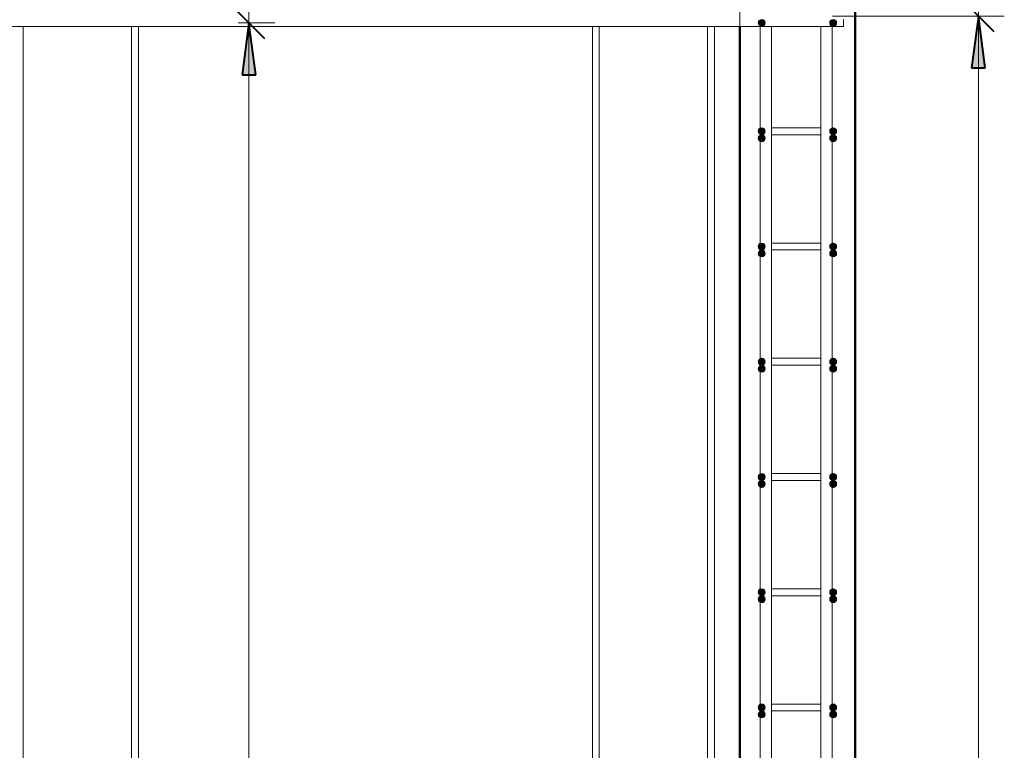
# Model space of a CAD drawing. Header units: millimetres. Extents: x -17457 to 38668, y -1477 to 6786.
# Tile 96 of 104: x 34836 to 36545, y 2431 to 3699. Entities that reach past the tile are written whole.
import ezdxf

# ---------------------------------------------------------------- set-up
doc = ezdxf.new("R2010")
doc.units = ezdxf.units.MM
doc.linetypes.add('ADSK_Линия сетки', pattern=[750, 600, -75, 0, -75])
for name, color, linetype, lineweight in [('A-____-____-DIMS', 211, 'Continuous', 9), ('A-____-____-DIMS-30', 211, 'Continuous', 9), ('A-WALL-____-MCUT', 113, 'Continuous', 50), ('S-GRID-____-OTLN', 1, 'Continuous', 9), ('S-RBAR-____-MCUT', 171, 'Continuous', 20), ('S-RBAR-____-OTLN', 171, 'Continuous', 100)]:
    doc.layers.add(name, color=color, linetype=linetype, lineweight=lineweight)
doc.styles.add('GOST Common_I_1', font='GOST Common Italic.ttf', dxfattribs={"width": 0.8, "height": 75})
doc.dimstyles.new('ADSK_Для_арматуры_Основной_2_5_мм_шаг_кол-во_Стрелки_точный', dxfattribs={"dimscale": 304.8, "dimtxt": 0.247469, "dimasz": 0.295276, "dimexe": 0.147638, "dimexo": 0.000484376, "dimgap": 0.03937, "dimtad": 1, "dimdec": 0, "dimlfac": 304.8, "dimdsep": 46, "dimtxsty": 'GOST Common_I_1', "dimsah": 1, "dimcen": 0.09, "dimdle": 0.147638, "dimazin": 0, "dimtfac": 1, "dimtdec": 4, "dimtix": 1, "dimtmove": 0, "dimatfit": 3, "dimfxl": 1, "dimtvp": 1, "dimtfill": 1, "dimtolj": 1, "dimtzin": 0, "dimarcsym": 2})
doc.dimstyles.new('ADSK_Округление_5мм__Узкий__1', dxfattribs={"dimscale": 304.8, "dimtxt": 0.247469, "dimasz": 0.177165, "dimexe": 0.147638, "dimexo": 0.000322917, "dimgap": 0.03937, "dimtad": 1, "dimdec": 0, "dimlfac": 304.8, "dimrnd": 5, "dimdsep": 46, "dimtxsty": 'GOST Common_I_1', "dimblk1": 'OBLIQUE', "dimblk2": 'OBLIQUE', "dimsah": 1, "dimcen": 0.09, "dimdle": 0.147638, "dimazin": 0, "dimtfac": 1, "dimtdec": 4, "dimtix": 1, "dimtmove": 0, "dimatfit": 3, "dimfxl": 1, "dimtvp": 1, "dimtfill": 1, "dimtolj": 1, "dimtzin": 0, "dimlwd": 20, "dimlwe": 20, "dimarcsym": 2})

# ---------------------------------------------------------------- blocks, each defined once
blk = doc.blocks.new('DIMBLOCK365-КЖ1_Р_ВЭ1_Армирование_16')
at = {"layer": 'A-____-____-DIMS-30', "lineweight": 40}
for p, q in [((36499.9, 3705), (36472.9, 3732)), ((36499.9, 3705), (36526.9, 3678)), ((36499.9, -95), (36472.9, -68)), ((36499.9, -95), (36526.9, -122))]:
    blk.add_line(p, q, dxfattribs=at)
at = {"layer": 'A-____-____-DIMS-30', "lineweight": 20}
for p, q in [((36499.9, 3705), (36246.8, 3705)), ((36499.9, -95), (36499.9, 3705)), ((36499.9, 3705), (36544.9, 3705)), ((36499.9, -95), (36246.8, -95)), ((36499.9, -95), (36544.9, -95))]:
    blk.add_line(p, q, dxfattribs=at)
at = {"layer": 'A-____-____-DIMS-30', "color": 0, "lineweight": 20, "insert": (36389.9, 1720.6), "char_height": 75, "width": 202.507, "attachment_point": 1, "rotation": 90, "line_spacing_factor": 1.022761, "style": 'GOST Common_I_1', "bg_fill": 3, "box_fill_scale": 1.25, "bg_fill_color": 256, "bg_fill_true_color": 13158600, "bg_fill_transparency": 0}
blk.add_mtext('3800', dxfattribs=at)
blk = doc.blocks.new('_Oblique')
at = {"color": 0, "linetype": 'ByBlock', "lineweight": -2}
blk.add_line((-0.5, -0.5), (0.5, 0.5), dxfattribs=at)
blk = doc.blocks.new('DIMBLOCK366-КЖ1_Р_ВЭ1_Армирование_16')
at = {"layer": 'A-____-____-DIMS-30', "lineweight": 40}
for p, q in [((36499.9, 3865), (36472.9, 3892)), ((36499.9, 3865), (36526.9, 3838)), ((36499.9, 3705), (36472.9, 3732)), ((36499.9, 3705), (36526.9, 3678))]:
    blk.add_line(p, q, dxfattribs=at)
at = {"layer": 'A-____-____-DIMS-30', "lineweight": 20}
for p, q in [((36499.9, 3865), (36241.8, 3865)), ((36499.9, 3705), (36499.9, 3865)), ((36499.9, 3865), (36544.9, 3865)), ((36499.9, 3705), (36246.8, 3705)), ((36499.9, 3705), (36544.9, 3705))]:
    blk.add_line(p, q, dxfattribs=at)
at = {"layer": 'A-____-____-DIMS-30', "color": 0, "lineweight": 20, "insert": (36389.9, 3727.5), "char_height": 75, "width": 138.073, "attachment_point": 1, "rotation": 90, "line_spacing_factor": 1.022761, "style": 'GOST Common_I_1', "bg_fill": 3, "box_fill_scale": 1.25, "bg_fill_color": 256, "bg_fill_true_color": 13158600, "bg_fill_transparency": 0}
blk.add_mtext('160', dxfattribs=at)
blk = doc.blocks.new('DIMBLOCK396-КЖ1_Р_ВЭ1_Армирование_16')
at = {"layer": 'A-____-____-DIMS-30', "lineweight": 40}
for p, q in [((35233.8, 3693), (35206.8, 3720)), ((35233.8, 3693), (35260.8, 3666)), ((35233.8, -107), (35206.8, -80)), ((35233.8, -107), (35260.8, -134))]:
    blk.add_line(p, q, dxfattribs=at)
at = {"layer": 'A-____-____-DIMS-30', "lineweight": 20}
for p, q in [((35233.8, 3693), (35225.6, 3693)), ((35233.8, -107), (35233.8, 3693)), ((35233.8, 3693), (35278.8, 3693)), ((35233.8, -107), (35225.6, -107)), ((35233.8, -107), (35278.8, -107))]:
    blk.add_line(p, q, dxfattribs=at)
at = {"layer": 'A-____-____-DIMS-30', "color": 0, "lineweight": 20, "insert": (35123.8, 1708.6), "char_height": 75, "width": 202.507, "attachment_point": 1, "rotation": 90, "line_spacing_factor": 1.022761, "style": 'GOST Common_I_1', "bg_fill": 3, "box_fill_scale": 1.25, "bg_fill_color": 256, "bg_fill_true_color": 13158600, "bg_fill_transparency": 0}
blk.add_mtext('3800', dxfattribs=at)
blk = doc.blocks.new('DIMBLOCK397-КЖ1_Р_ВЭ1_Армирование_16')
at = {"layer": 'A-____-____-DIMS-30', "lineweight": 40}
for p, q in [((35233.8, 3853), (35206.8, 3880)), ((35233.8, 3853), (35260.8, 3826)), ((35233.8, 3693), (35206.8, 3720)), ((35233.8, 3693), (35260.8, 3666))]:
    blk.add_line(p, q, dxfattribs=at)
at = {"layer": 'A-____-____-DIMS-30', "lineweight": 20}
for p, q in [((35233.8, 3853), (35225.6, 3853)), ((35233.8, 3693), (35233.8, 3853)), ((35233.8, 3853), (35278.8, 3853)), ((35233.8, 3693), (35225.6, 3693)), ((35233.8, 3693), (35278.8, 3693))]:
    blk.add_line(p, q, dxfattribs=at)
at = {"layer": 'A-____-____-DIMS-30', "color": 0, "lineweight": 20, "insert": (35123.8, 3715.5), "char_height": 75, "width": 138.073, "attachment_point": 1, "rotation": 90, "line_spacing_factor": 1.022761, "style": 'GOST Common_I_1', "bg_fill": 3, "box_fill_scale": 1.25, "bg_fill_color": 256, "bg_fill_true_color": 13158600, "bg_fill_transparency": 0}
blk.add_mtext('160', dxfattribs=at)
blk = doc.blocks.new('DIMBLOCK402-КЖ1_Р_ВЭ1_Армирование_16')
at = {"layer": 'A-____-____-DIMS-30', "lineweight": 40}
for points in [[(36499.9, 3865), (36511.7, 3955), (36488, 3955)], [(36499.9, 3705), (36488, 3615), (36511.7, 3615)], [(36499.9, -95), (36511.7, -5), (36488, -5)]]:
    blk.add_hatch(color=256, dxfattribs=at).paths.add_polyline_path(points)
for p, q in [((36511.7, 3955), (36488, 3955)), ((36488, 3955), (36499.9, 3865)), ((36499.9, 3865), (36511.7, 3955)), ((36499.9, 3705), (36488, 3615)), ((36511.7, 3615), (36499.9, 3705)), ((36488, 3615), (36511.7, 3615)), ((36511.7, -5), (36488, -5)), ((36488, -5), (36499.9, -95)), ((36499.9, -95), (36511.7, -5))]:
    blk.add_line(p, q, dxfattribs=at)
at = {"layer": 'A-____-____-DIMS-30'}
for p, q in [((36499.9, 3865), (36292.8, 3865)), ((36499.9, 3865), (36544.9, 3865)), ((36499.9, 3705), (36297.8, 3705)), ((36499.9, -140), (36499.9, 3705)), ((36499.9, 3705), (36544.9, 3705)), ((36499.9, -95), (36297.8, -95)), ((36499.9, -95), (36544.9, -95))]:
    blk.add_line(p, q, dxfattribs=at)
at = {"layer": 'A-____-____-DIMS-30', "color": 0, "insert": (36389.9, 1578.7), "char_height": 75, "width": 543.086, "attachment_point": 1, "rotation": 90, "line_spacing_factor": 1.022761, "style": 'GOST Common_I_1', "bg_fill": 3, "box_fill_scale": 1.25, "bg_fill_color": 256, "bg_fill_true_color": 13158600, "bg_fill_transparency": 0}
blk.add_mtext('200x19=3800', dxfattribs=at)
blk = doc.blocks.new('_None')
blk = doc.blocks.new('DIMBLOCK403-КЖ1_Р_ВЭ1_Армирование_16')
at = {"layer": 'A-____-____-DIMS-30', "lineweight": 40}
for points in [[(36499.9, 3865), (36511.7, 3955), (36488, 3955)], [(36499.9, 3705), (36488, 3615), (36511.7, 3615)]]:
    blk.add_hatch(color=256, dxfattribs=at).paths.add_polyline_path(points)
at = {"layer": 'A-____-____-DIMS-30'}
for p, q in [((36499.9, 3705), (36499.9, 4027.8)), ((36499.9, 3865), (36292.8, 3865)), ((36499.9, 3865), (36544.9, 3865)), ((36499.9, 3705), (36297.8, 3705)), ((36499.9, 3705), (36544.9, 3705))]:
    blk.add_line(p, q, dxfattribs=at)
at = {"layer": 'A-____-____-DIMS-30', "lineweight": 40}
for p, q in [((36511.7, 3955), (36488, 3955)), ((36488, 3955), (36499.9, 3865)), ((36499.9, 3865), (36511.7, 3955)), ((36499.9, 3705), (36488, 3615)), ((36511.7, 3615), (36499.9, 3705)), ((36488, 3615), (36511.7, 3615))]:
    blk.add_line(p, q, dxfattribs=at)
at = {"layer": 'A-____-____-DIMS-30', "color": 0, "insert": (36389.9, 3727.5), "char_height": 75, "width": 138.073, "attachment_point": 1, "rotation": 90, "line_spacing_factor": 1.022761, "style": 'GOST Common_I_1', "bg_fill": 3, "box_fill_scale": 1.25, "bg_fill_color": 256, "bg_fill_true_color": 13158600, "bg_fill_transparency": 0}
blk.add_mtext('160', dxfattribs=at)
blk = doc.blocks.new('DIMBLOCK404-КЖ1_Р_ВЭ1_Армирование_16')
at = {"layer": 'A-____-____-DIMS-30', "lineweight": 40}
for points in [[(35233.8, 3853), (35245.6, 3943), (35221.9, 3943)], [(35233.8, 3693), (35221.9, 3603), (35245.6, 3603)], [(35233.8, -107), (35245.6, -17), (35221.9, -17)]]:
    blk.add_hatch(color=256, dxfattribs=at).paths.add_polyline_path(points)
for p, q in [((35245.6, 3943), (35221.9, 3943)), ((35221.9, 3943), (35233.8, 3853)), ((35233.8, 3853), (35245.6, 3943)), ((35233.8, 3693), (35221.9, 3603)), ((35245.6, 3603), (35233.8, 3693)), ((35221.9, 3603), (35245.6, 3603)), ((35245.6, -17), (35221.9, -17)), ((35221.9, -17), (35233.8, -107)), ((35233.8, -107), (35245.6, -17))]:
    blk.add_line(p, q, dxfattribs=at)
at = {"layer": 'A-____-____-DIMS-30'}
for p, q in [((35233.8, 3853), (35215.2, 3853)), ((35233.8, 3853), (35278.8, 3853)), ((35233.8, 3693), (35215.2, 3693)), ((35233.8, -152), (35233.8, 3693)), ((35233.8, 3693), (35278.8, 3693)), ((35233.8, -107), (35215.2, -107)), ((35233.8, -107), (35278.8, -107))]:
    blk.add_line(p, q, dxfattribs=at)
at = {"layer": 'A-____-____-DIMS-30', "color": 0, "insert": (35123.8, 1566.7), "char_height": 75, "width": 543.086, "attachment_point": 1, "rotation": 90, "line_spacing_factor": 1.022761, "style": 'GOST Common_I_1', "bg_fill": 3, "box_fill_scale": 1.25, "bg_fill_color": 256, "bg_fill_true_color": 13158600, "bg_fill_transparency": 0}
blk.add_mtext('200x19=3800', dxfattribs=at)
blk = doc.blocks.new('DIMBLOCK405-КЖ1_Р_ВЭ1_Армирование_16')
at = {"layer": 'A-____-____-DIMS-30', "lineweight": 40}
for points in [[(35233.8, 3853), (35245.6, 3943), (35221.9, 3943)], [(35233.8, 3693), (35221.9, 3603), (35245.6, 3603)]]:
    blk.add_hatch(color=256, dxfattribs=at).paths.add_polyline_path(points)
at = {"layer": 'A-____-____-DIMS-30'}
for p, q in [((35233.8, 3693), (35233.8, 4015.8)), ((35233.8, 3853), (35215.2, 3853)), ((35233.8, 3853), (35278.8, 3853)), ((35233.8, 3693), (35215.2, 3693)), ((35233.8, 3693), (35278.8, 3693))]:
    blk.add_line(p, q, dxfattribs=at)
at = {"layer": 'A-____-____-DIMS-30', "lineweight": 40}
for p, q in [((35245.6, 3943), (35221.9, 3943)), ((35221.9, 3943), (35233.8, 3853)), ((35233.8, 3853), (35245.6, 3943)), ((35233.8, 3693), (35221.9, 3603)), ((35245.6, 3603), (35233.8, 3693)), ((35221.9, 3603), (35245.6, 3603))]:
    blk.add_line(p, q, dxfattribs=at)
at = {"layer": 'A-____-____-DIMS-30', "color": 0, "insert": (35123.8, 3715.5), "char_height": 75, "width": 138.073, "attachment_point": 1, "rotation": 90, "line_spacing_factor": 1.022761, "style": 'GOST Common_I_1', "bg_fill": 3, "box_fill_scale": 1.25, "bg_fill_color": 256, "bg_fill_true_color": 13158600, "bg_fill_transparency": 0}
blk.add_mtext('160', dxfattribs=at)

msp = doc.modelspace()

# ---------------------------------------------------------------- hatches: boundary and pattern name
at = {"layer": 'S-RBAR-____-MCUT'}
h = msp.add_hatch(color=256, dxfattribs=at)
edge = h.paths.add_edge_path()
edge.add_arc((36123.806, 3693), 6, 0, 360)
for points in [[(36123.806, 3687), (36129.0022, 3690), (36129.0022, 3696), (36123.806, 3699), (36118.6099, 3696), (36118.6099, 3690)], [(36247.806, 3687), (36253.0022, 3690), (36253.0022, 3696), (36247.806, 3699), (36242.6099, 3696), (36242.6099, 3690)], [(36123.806, 3499), (36129.0022, 3502), (36129.0022, 3508), (36123.806, 3511), (36118.6099, 3508), (36118.6099, 3502)], [(36247.806, 3499), (36253.0022, 3502), (36253.0022, 3508), (36247.806, 3511), (36242.6099, 3508), (36242.6099, 3502)], [(36123.806, 3487), (36129.0022, 3490), (36129.0022, 3496), (36123.806, 3499), (36118.6099, 3496), (36118.6099, 3490)], [(36247.806, 3487), (36253.0022, 3490), (36253.0022, 3496), (36247.806, 3499), (36242.6099, 3496), (36242.6099, 3490)], [(36123.806, 3299), (36129.0022, 3302), (36129.0022, 3308), (36123.806, 3311), (36118.6099, 3308), (36118.6099, 3302)], [(36123.806, 3287), (36129.0022, 3290), (36129.0022, 3296), (36123.806, 3299), (36118.6099, 3296), (36118.6099, 3290)], [(36247.806, 3299), (36253.0022, 3302), (36253.0022, 3308), (36247.806, 3311), (36242.6099, 3308), (36242.6099, 3302)], [(36247.806, 3287), (36253.0022, 3290), (36253.0022, 3296), (36247.806, 3299), (36242.6099, 3296), (36242.6099, 3290)], [(36123.806, 3099), (36129.0022, 3102), (36129.0022, 3108), (36123.806, 3111), (36118.6099, 3108), (36118.6099, 3102)], [(36247.806, 3099), (36253.0022, 3102), (36253.0022, 3108), (36247.806, 3111), (36242.6099, 3108), (36242.6099, 3102)], [(36123.806, 3087), (36129.0022, 3090), (36129.0022, 3096), (36123.806, 3099), (36118.6099, 3096), (36118.6099, 3090)], [(36247.806, 3087), (36253.0022, 3090), (36253.0022, 3096), (36247.806, 3099), (36242.6099, 3096), (36242.6099, 3090)], [(36123.806, 2899), (36129.0022, 2902), (36129.0022, 2908), (36123.806, 2911), (36118.6099, 2908), (36118.6099, 2902)], [(36247.806, 2899), (36253.0022, 2902), (36253.0022, 2908), (36247.806, 2911), (36242.6099, 2908), (36242.6099, 2902)], [(36123.806, 2887), (36129.0022, 2890), (36129.0022, 2896), (36123.806, 2899), (36118.6099, 2896), (36118.6099, 2890)], [(36247.806, 2887), (36253.0022, 2890), (36253.0022, 2896), (36247.806, 2899), (36242.6099, 2896), (36242.6099, 2890)], [(36123.806, 2699), (36129.0022, 2702), (36129.0022, 2708), (36123.806, 2711), (36118.6099, 2708), (36118.6099, 2702)], [(36247.806, 2699), (36253.0022, 2702), (36253.0022, 2708), (36247.806, 2711), (36242.6099, 2708), (36242.6099, 2702)], [(36123.806, 2687), (36129.0022, 2690), (36129.0022, 2696), (36123.806, 2699), (36118.6099, 2696), (36118.6099, 2690)], [(36247.806, 2687), (36253.0022, 2690), (36253.0022, 2696), (36247.806, 2699), (36242.6099, 2696), (36242.6099, 2690)], [(36123.806, 2499), (36129.0022, 2502), (36129.0022, 2508), (36123.806, 2511), (36118.6099, 2508), (36118.6099, 2502)], [(36123.806, 2487), (36129.0022, 2490), (36129.0022, 2496), (36123.806, 2499), (36118.6099, 2496), (36118.6099, 2490)], [(36247.806, 2499), (36253.0022, 2502), (36253.0022, 2508), (36247.806, 2511), (36242.6099, 2508), (36242.6099, 2502)], [(36247.806, 2487), (36253.0022, 2490), (36253.0022, 2496), (36247.806, 2499), (36242.6099, 2496), (36242.6099, 2490)]]:
    msp.add_hatch(color=256, dxfattribs=at).paths.add_polyline_path(points)
h = msp.add_hatch(color=256, dxfattribs=at)
edge = h.paths.add_edge_path()
edge.add_arc((36247.806, 3693), 6, 0, 360)
h = msp.add_hatch(color=256, dxfattribs=at)
edge = h.paths.add_edge_path()
edge.add_arc((36123.806, 3505), 6, 0, 360)
h = msp.add_hatch(color=256, dxfattribs=at)
edge = h.paths.add_edge_path()
edge.add_arc((36247.806, 3505), 6, 0, 360)
h = msp.add_hatch(color=256, dxfattribs=at)
edge = h.paths.add_edge_path()
edge.add_arc((36123.806, 3493), 6, 0, 360)
h = msp.add_hatch(color=256, dxfattribs=at)
edge = h.paths.add_edge_path()
edge.add_arc((36247.806, 3493), 6, 0, 360)
h = msp.add_hatch(color=256, dxfattribs=at)
edge = h.paths.add_edge_path()
edge.add_arc((36123.806, 3305), 6, 0, 360)
h = msp.add_hatch(color=256, dxfattribs=at)
edge = h.paths.add_edge_path()
edge.add_arc((36123.806, 3293), 6, 0, 360)
h = msp.add_hatch(color=256, dxfattribs=at)
edge = h.paths.add_edge_path()
edge.add_arc((36247.806, 3305), 6, 0, 360)
h = msp.add_hatch(color=256, dxfattribs=at)
edge = h.paths.add_edge_path()
edge.add_arc((36247.806, 3293), 6, 0, 360)
h = msp.add_hatch(color=256, dxfattribs=at)
edge = h.paths.add_edge_path()
edge.add_arc((36123.806, 3105), 6, 0, 360)
h = msp.add_hatch(color=256, dxfattribs=at)
edge = h.paths.add_edge_path()
edge.add_arc((36247.806, 3105), 6, 0, 360)
h = msp.add_hatch(color=256, dxfattribs=at)
edge = h.paths.add_edge_path()
edge.add_arc((36123.806, 3093), 6, 0, 360)
h = msp.add_hatch(color=256, dxfattribs=at)
edge = h.paths.add_edge_path()
edge.add_arc((36247.806, 3093), 6, 0, 360)
h = msp.add_hatch(color=256, dxfattribs=at)
edge = h.paths.add_edge_path()
edge.add_arc((36123.806, 2905), 6, 0, 360)
h = msp.add_hatch(color=256, dxfattribs=at)
edge = h.paths.add_edge_path()
edge.add_arc((36247.806, 2905), 6, 0, 360)
h = msp.add_hatch(color=256, dxfattribs=at)
edge = h.paths.add_edge_path()
edge.add_arc((36123.806, 2893), 6, 0, 360)
h = msp.add_hatch(color=256, dxfattribs=at)
edge = h.paths.add_edge_path()
edge.add_arc((36247.806, 2893), 6, 0, 360)
h = msp.add_hatch(color=256, dxfattribs=at)
edge = h.paths.add_edge_path()
edge.add_arc((36123.806, 2705), 6, 0, 360)
h = msp.add_hatch(color=256, dxfattribs=at)
edge = h.paths.add_edge_path()
edge.add_arc((36247.806, 2705), 6, 0, 360)
h = msp.add_hatch(color=256, dxfattribs=at)
edge = h.paths.add_edge_path()
edge.add_arc((36123.806, 2693), 6, 0, 360)
h = msp.add_hatch(color=256, dxfattribs=at)
edge = h.paths.add_edge_path()
edge.add_arc((36247.806, 2693), 6, 0, 360)
h = msp.add_hatch(color=256, dxfattribs=at)
edge = h.paths.add_edge_path()
edge.add_arc((36123.806, 2505), 6, 0, 360)
h = msp.add_hatch(color=256, dxfattribs=at)
edge = h.paths.add_edge_path()
edge.add_arc((36123.806, 2493), 6, 0, 360)
h = msp.add_hatch(color=256, dxfattribs=at)
edge = h.paths.add_edge_path()
edge.add_arc((36247.806, 2505), 6, 0, 360)
h = msp.add_hatch(color=256, dxfattribs=at)
edge = h.paths.add_edge_path()
edge.add_arc((36247.806, 2493), 6, 0, 360)

# ---------------------------------------------------------------- linework, layer by layer
at = {"layer": 'A-WALL-____-MCUT'}
for p, q in [((36285.8052, -160), (36285.8052, 3900)), ((36085.8052, 3687), (36085.8052, -89))]:
    msp.add_line(p, q, dxfattribs=at)
at = {"layer": 'S-GRID-____-OTLN', "linetype": 'ADSK_Линия сетки'}
msp.add_line((36085.8052, -1237.3906), (36085.8052, 4380), dxfattribs=at)
at = {"layer": 'S-RBAR-____-MCUT'}
for p, q in [((36123.806, 3699), (36118.6099, 3696)), ((36118.6099, 3696), (36118.6099, 3690)), ((36129.0022, 3696), (36123.806, 3699)), ((36129.0022, 3690), (36129.0022, 3696)), ((36247.806, 3699), (36242.6099, 3696)), ((36242.6099, 3696), (36242.6099, 3690)), ((36253.0022, 3696), (36247.806, 3699)), ((36253.0022, 3690), (36253.0022, 3696)), ((36118.6099, 3690), (36123.806, 3687)), ((36123.806, 3687), (36129.0022, 3690)), ((36242.6099, 3690), (36247.806, 3687)), ((36247.806, 3687), (36253.0022, 3690)), ((36123.806, 3511), (36118.6099, 3508)), ((36118.6099, 3508), (36118.6099, 3502)), ((36129.0022, 3508), (36123.806, 3511)), ((36129.0022, 3502), (36129.0022, 3508)), ((36247.806, 3511), (36242.6099, 3508)), ((36242.6099, 3508), (36242.6099, 3502)), ((36253.0022, 3508), (36247.806, 3511)), ((36253.0022, 3502), (36253.0022, 3508)), ((36118.6099, 3502), (36123.806, 3499)), ((36123.806, 3499), (36118.6099, 3496)), ((36118.6099, 3496), (36118.6099, 3490)), ((36118.6099, 3490), (36123.806, 3487)), ((36123.806, 3499), (36129.0022, 3502)), ((36129.0022, 3496), (36123.806, 3499)), ((36123.806, 3487), (36129.0022, 3490)), ((36129.0022, 3490), (36129.0022, 3496)), ((36242.6099, 3502), (36247.806, 3499)), ((36247.806, 3499), (36242.6099, 3496)), ((36242.6099, 3496), (36242.6099, 3490)), ((36242.6099, 3490), (36247.806, 3487)), ((36247.806, 3499), (36253.0022, 3502)), ((36253.0022, 3496), (36247.806, 3499)), ((36247.806, 3487), (36253.0022, 3490)), ((36253.0022, 3490), (36253.0022, 3496)), ((36123.806, 3311), (36118.6099, 3308)), ((36118.6099, 3308), (36118.6099, 3302)), ((36118.6099, 3302), (36123.806, 3299)), ((36123.806, 3299), (36118.6099, 3296)), ((36129.0022, 3308), (36123.806, 3311)), ((36123.806, 3299), (36129.0022, 3302)), ((36129.0022, 3296), (36123.806, 3299)), ((36129.0022, 3302), (36129.0022, 3308)), ((36247.806, 3311), (36242.6099, 3308)), ((36242.6099, 3308), (36242.6099, 3302)), ((36242.6099, 3302), (36247.806, 3299)), ((36247.806, 3299), (36242.6099, 3296)), ((36253.0022, 3308), (36247.806, 3311)), ((36247.806, 3299), (36253.0022, 3302)), ((36253.0022, 3296), (36247.806, 3299)), ((36253.0022, 3302), (36253.0022, 3308)), ((36118.6099, 3296), (36118.6099, 3290)), ((36118.6099, 3290), (36123.806, 3287)), ((36123.806, 3287), (36129.0022, 3290)), ((36129.0022, 3290), (36129.0022, 3296)), ((36242.6099, 3296), (36242.6099, 3290)), ((36242.6099, 3290), (36247.806, 3287)), ((36247.806, 3287), (36253.0022, 3290)), ((36253.0022, 3290), (36253.0022, 3296)), ((36123.806, 3111), (36118.6099, 3108)), ((36129.0022, 3108), (36123.806, 3111)), ((36247.806, 3111), (36242.6099, 3108)), ((36253.0022, 3108), (36247.806, 3111)), ((36118.6099, 3108), (36118.6099, 3102)), ((36118.6099, 3102), (36123.806, 3099)), ((36123.806, 3099), (36118.6099, 3096)), ((36118.6099, 3096), (36118.6099, 3090)), ((36123.806, 3099), (36129.0022, 3102)), ((36129.0022, 3096), (36123.806, 3099)), ((36129.0022, 3102), (36129.0022, 3108)), ((36129.0022, 3090), (36129.0022, 3096)), ((36242.6099, 3108), (36242.6099, 3102)), ((36242.6099, 3102), (36247.806, 3099)), ((36247.806, 3099), (36242.6099, 3096)), ((36242.6099, 3096), (36242.6099, 3090)), ((36247.806, 3099), (36253.0022, 3102)), ((36253.0022, 3096), (36247.806, 3099)), ((36253.0022, 3102), (36253.0022, 3108)), ((36253.0022, 3090), (36253.0022, 3096)), ((36118.6099, 3090), (36123.806, 3087)), ((36123.806, 3087), (36129.0022, 3090)), ((36242.6099, 3090), (36247.806, 3087)), ((36247.806, 3087), (36253.0022, 3090)), ((36123.806, 2911), (36118.6099, 2908)), ((36118.6099, 2908), (36118.6099, 2902)), ((36129.0022, 2908), (36123.806, 2911)), ((36129.0022, 2902), (36129.0022, 2908)), ((36247.806, 2911), (36242.6099, 2908)), ((36242.6099, 2908), (36242.6099, 2902)), ((36253.0022, 2908), (36247.806, 2911)), ((36253.0022, 2902), (36253.0022, 2908)), ((36118.6099, 2902), (36123.806, 2899)), ((36123.806, 2899), (36118.6099, 2896)), ((36118.6099, 2896), (36118.6099, 2890)), ((36118.6099, 2890), (36123.806, 2887)), ((36123.806, 2899), (36129.0022, 2902)), ((36129.0022, 2896), (36123.806, 2899)), ((36123.806, 2887), (36129.0022, 2890)), ((36129.0022, 2890), (36129.0022, 2896)), ((36242.6099, 2902), (36247.806, 2899)), ((36247.806, 2899), (36242.6099, 2896)), ((36242.6099, 2896), (36242.6099, 2890)), ((36242.6099, 2890), (36247.806, 2887)), ((36247.806, 2899), (36253.0022, 2902)), ((36253.0022, 2896), (36247.806, 2899)), ((36247.806, 2887), (36253.0022, 2890)), ((36253.0022, 2890), (36253.0022, 2896)), ((36123.806, 2711), (36118.6099, 2708)), ((36118.6099, 2708), (36118.6099, 2702)), ((36118.6099, 2702), (36123.806, 2699)), ((36129.0022, 2708), (36123.806, 2711)), ((36123.806, 2699), (36129.0022, 2702)), ((36129.0022, 2702), (36129.0022, 2708)), ((36247.806, 2711), (36242.6099, 2708)), ((36242.6099, 2708), (36242.6099, 2702)), ((36242.6099, 2702), (36247.806, 2699)), ((36253.0022, 2708), (36247.806, 2711)), ((36247.806, 2699), (36253.0022, 2702)), ((36253.0022, 2702), (36253.0022, 2708)), ((36123.806, 2699), (36118.6099, 2696)), ((36118.6099, 2696), (36118.6099, 2690)), ((36118.6099, 2690), (36123.806, 2687)), ((36129.0022, 2696), (36123.806, 2699)), ((36123.806, 2687), (36129.0022, 2690)), ((36129.0022, 2690), (36129.0022, 2696)), ((36247.806, 2699), (36242.6099, 2696)), ((36242.6099, 2696), (36242.6099, 2690)), ((36242.6099, 2690), (36247.806, 2687)), ((36253.0022, 2696), (36247.806, 2699)), ((36247.806, 2687), (36253.0022, 2690)), ((36253.0022, 2690), (36253.0022, 2696)), ((36123.806, 2511), (36118.6099, 2508)), ((36118.6099, 2508), (36118.6099, 2502)), ((36118.6099, 2502), (36123.806, 2499)), ((36123.806, 2499), (36118.6099, 2496)), ((36118.6099, 2496), (36118.6099, 2490)), ((36129.0022, 2508), (36123.806, 2511)), ((36123.806, 2499), (36129.0022, 2502)), ((36129.0022, 2496), (36123.806, 2499)), ((36129.0022, 2502), (36129.0022, 2508)), ((36129.0022, 2490), (36129.0022, 2496)), ((36247.806, 2511), (36242.6099, 2508)), ((36242.6099, 2508), (36242.6099, 2502)), ((36242.6099, 2502), (36247.806, 2499)), ((36247.806, 2499), (36242.6099, 2496)), ((36242.6099, 2496), (36242.6099, 2490)), ((36253.0022, 2508), (36247.806, 2511)), ((36247.806, 2499), (36253.0022, 2502)), ((36253.0022, 2496), (36247.806, 2499)), ((36253.0022, 2502), (36253.0022, 2508)), ((36253.0022, 2490), (36253.0022, 2496)), ((36118.6099, 2490), (36123.806, 2487)), ((36123.806, 2487), (36129.0022, 2490)), ((36242.6099, 2490), (36247.806, 2487)), ((36247.806, 2487), (36253.0022, 2490))]:
    msp.add_line(p, q, dxfattribs=at)
for centre in [(36123.806, 3693), (36247.806, 3693), (36123.806, 3505), (36247.806, 3505), (36123.806, 3493), (36247.806, 3493), (36123.806, 3305), (36123.806, 3293), (36247.806, 3305), (36247.806, 3293), (36123.806, 3105), (36247.806, 3105), (36123.806, 3093), (36247.806, 3093), (36123.806, 2905), (36247.806, 2905), (36123.806, 2893), (36247.806, 2893), (36123.806, 2705), (36247.806, 2705), (36123.806, 2693), (36247.806, 2693), (36123.806, 2505), (36123.806, 2493), (36247.806, 2505), (36247.806, 2493)]:
    msp.add_circle(centre, 6, dxfattribs=at)
at = {"layer": 'S-RBAR-____-OTLN', "lineweight": 20}
for p, q in [((36265.8049, 3699), (36265.8049, 3687)), ((36265.8049, 3687), (33305.8049, 3687)), ((34841.8049, -101), (34841.8049, 3687)), ((35029.8049, -101), (35029.8049, 3687)), ((35041.8049, -101), (35041.8049, 3687)), ((35829.8049, -89), (35829.8049, 3687)), ((35841.8049, -89), (35841.8049, 3687)), ((36029.8049, -89), (36029.8049, 3687)), ((36041.8049, -89), (36041.8049, 3687)), ((36120.9314, -89), (36120.9314, 3687)), ((36140.9314, -89), (36140.9314, 3687)), ((36226.1495, -89), (36226.1495, 3687)), ((36246.1495, -101), (36246.1495, 3687)), ((36140.8572, 3511), (36159.806, 3511)), ((36159.806, 3511), (36211.806, 3511)), ((36211.806, 3511), (36226.2664, 3511)), ((36246.2709, 3511), (36247.806, 3511)), ((36140.8572, 3499), (36159.806, 3499)), ((36159.806, 3499), (36211.806, 3499)), ((36211.806, 3499), (36226.2664, 3499)), ((36246.2709, 3499), (36247.806, 3499)), ((36140.8572, 3311), (36159.806, 3311)), ((36140.8572, 3299), (36159.806, 3299)), ((36159.806, 3311), (36211.806, 3311)), ((36159.806, 3299), (36211.806, 3299)), ((36211.806, 3311), (36226.2664, 3311)), ((36211.806, 3299), (36226.2664, 3299)), ((36246.2709, 3311), (36247.806, 3311)), ((36246.2709, 3299), (36247.806, 3299)), ((36140.8572, 3111), (36159.806, 3111)), ((36159.806, 3111), (36211.806, 3111)), ((36211.806, 3111), (36226.2664, 3111)), ((36246.2709, 3111), (36247.806, 3111)), ((36140.8572, 3099), (36159.806, 3099)), ((36159.806, 3099), (36211.806, 3099)), ((36211.806, 3099), (36226.2664, 3099)), ((36246.2709, 3099), (36247.806, 3099)), ((36140.8572, 2911), (36159.806, 2911)), ((36159.806, 2911), (36211.806, 2911)), ((36211.806, 2911), (36226.2664, 2911)), ((36246.2709, 2911), (36247.806, 2911)), ((36140.8572, 2899), (36159.806, 2899)), ((36159.806, 2899), (36211.806, 2899)), ((36211.806, 2899), (36226.2664, 2899)), ((36246.2709, 2899), (36247.806, 2899)), ((36140.8572, 2711), (36159.806, 2711)), ((36159.806, 2711), (36211.806, 2711)), ((36211.806, 2711), (36226.2664, 2711)), ((36246.2709, 2711), (36247.806, 2711)), ((36140.8572, 2699), (36159.806, 2699)), ((36159.806, 2699), (36211.806, 2699)), ((36211.806, 2699), (36226.2664, 2699)), ((36246.2709, 2699), (36247.806, 2699)), ((36140.8572, 2511), (36159.806, 2511)), ((36140.8572, 2499), (36159.806, 2499)), ((36159.806, 2511), (36211.806, 2511)), ((36159.806, 2499), (36211.806, 2499)), ((36211.806, 2511), (36226.2664, 2511)), ((36211.806, 2499), (36226.2664, 2499)), ((36246.2709, 2511), (36247.806, 2511)), ((36246.2709, 2499), (36247.806, 2499))]:
    msp.add_line(p, q, dxfattribs=at)
for centre, start, end in [((36123.806, 3505), 120, 240), ((36247.806, 3505), 270, 90), ((36123.806, 3305), 120, 240), ((36247.806, 3305), 270, 90), ((36247.806, 3105), 270, 90), ((36123.806, 3105), 120, 240), ((36123.806, 2905), 120, 240), ((36247.806, 2905), 270, 90), ((36123.806, 2705), 120, 240), ((36247.806, 2705), 270, 90), ((36123.806, 2505), 120, 240), ((36247.806, 2505), 270, 90)]:
    msp.add_arc(centre, 6, start, end, dxfattribs=at)

# ---------------------------------------------------------------- next in the draw order: dimensions: what is measured, and where the dimension line sits
at = {"layer": 'A-____-____-DIMS', "lineweight": 20}
for base, p1, p2, picture, middle in [((36499.8758, 3705), (36216.806, -95), (36216.806, 3705), 'DIMBLOCK365-КЖ1_Р_ВЭ1_Армирование_16', (36450.3758, 1805)), ((35233.7907, 3693), (35195.607, -107), (35195.607, 3693), 'DIMBLOCK396-КЖ1_Р_ВЭ1_Армирование_16', (35184.2907, 1793))]:
    dim = msp.add_linear_dim(base=base, p1=p1, p2=p2, angle=90, dimstyle='ADSK_Округление_5мм__Узкий__1', override={"dimpost": '<>', "dimfxl": 3800}, dxfattribs=at)
    dim.commit()
    dim.dimension.update_dxf_attribs({"geometry": picture, "text_midpoint": middle})

# ---------------------------------------------------------------- next in the draw order: dimensions: what is measured, and where the dimension line sits
for base, p1, p2, override, picture, middle in [((35233.7907, 3853), (35195.607, 3693), (35195.607, 3853), {"dimpost": '<>', "dimfxl": 160}, 'DIMBLOCK397-КЖ1_Р_ВЭ1_Армирование_16', (35183.8078, 3773)), ((36499.8758, 3865), (36216.806, 3705), (36211.806, 3865), {"dimpost": '<>', "dimfxl": 160.078106}, 'DIMBLOCK366-КЖ1_Р_ВЭ1_Армирование_16', (36449.8929, 3785))]:
    dim = msp.add_linear_dim(base=base, p1=p1, p2=p2, angle=90, dimstyle='ADSK_Округление_5мм__Узкий__1', override=override, dxfattribs=at)
    dim.commit()
    dim.dimension.update_dxf_attribs({"geometry": picture, "text_midpoint": middle})

# ---------------------------------------------------------------- next in the draw order: dimensions: what is measured, and where the dimension line sits
at = {"layer": 'A-____-____-DIMS'}
for base, p1, p2, picture, middle in [((36499.877, 3705), (36252.806, -95), (36252.806, 3705), 'DIMBLOCK402-КЖ1_Р_ВЭ1_Армирование_16', (36450.377, 1805)), ((35233.7907, 3693), (35170.1511, -107), (35170.1511, 3693), 'DIMBLOCK404-КЖ1_Р_ВЭ1_Армирование_16', (35184.2907, 1793))]:
    dim = msp.add_linear_dim(base=base, p1=p1, p2=p2, angle=90, text='200x19=3800', dimstyle='ADSK_Для_арматуры_Основной_2_5_мм_шаг_кол-во_Стрелки_точный', override={"dimpost": '<>', "dimblk1": 'None', "dimblk2": 'None', "dimsah": 1, "dimfxl": 3800}, dxfattribs=at)
    dim.commit()
    dim.dimension.update_dxf_attribs({"geometry": picture, "text_midpoint": middle})

# ---------------------------------------------------------------- next in the draw order: dimensions: what is measured, and where the dimension line sits
for base, p1, p2, override, picture, middle in [((36499.877, 3865), (36252.806, 3705), (36247.806, 3865), {"dimpost": '<>', "dimblk1": 'None', "dimblk2": 'None', "dimsah": 1, "dimfxl": 160.078106}, 'DIMBLOCK403-КЖ1_Р_ВЭ1_Армирование_16', (36450.377, 3785)), ((35233.7907, 3853), (35170.1511, 3693), (35170.1511, 3853), {"dimpost": '<>', "dimblk1": 'None', "dimblk2": 'None', "dimsah": 1, "dimfxl": 160}, 'DIMBLOCK405-КЖ1_Р_ВЭ1_Армирование_16', (35184.2907, 3773))]:
    dim = msp.add_linear_dim(base=base, p1=p1, p2=p2, angle=90, text='160', dimstyle='ADSK_Для_арматуры_Основной_2_5_мм_шаг_кол-во_Стрелки_точный', override=override, dxfattribs=at)
    dim.commit()
    dim.dimension.update_dxf_attribs({"geometry": picture, "text_midpoint": middle})

doc.saveas('drawing.dxf')
